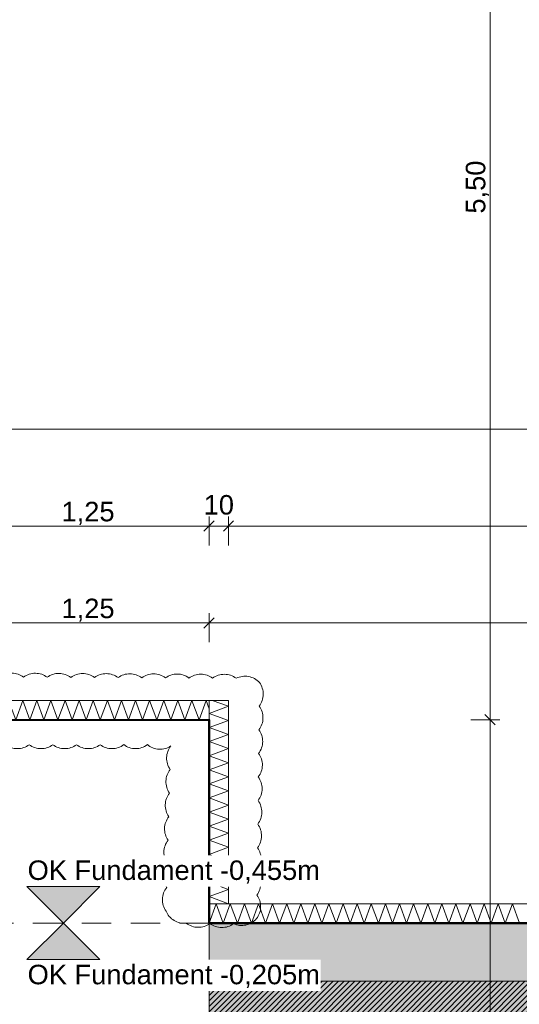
# Model space of a CAD drawing. Header units: metres. Extents: x -273 to 6, y -183 to 13.
# Tile 251 of 256: x -57.9 to -55.32, y -28.42 to -23.33. Entities that reach past the tile are written whole.
import ezdxf

# ---------------------------------------------------------------- set-up
doc = ezdxf.new("R2010")
doc.units = ezdxf.units.M
doc.header["$LTSCALE"] = 0.05
doc.header["$PDMODE"] = 1
doc.header["$PDSIZE"] = -2
doc.linetypes.add('ISO-02 Strichlinie', pattern=[3.81, 3.048, -0.762])
doc.layers.get('0').update_dxf_attribs({"lineweight": 25})
for name, color, linetype, lineweight, true_color in [('00 -Bauelemente -Dämmung innen', 7, 'Continuous', 9, 0xff7fe6), ('30 -32 Gründung- 2 Flachgründungen u. Bodenplatten', 7, 'Continuous', 9, 0xff6633), ('30 -32 Gründung-4 Frostschürze', 7, 'Continuous', 9, 0x66aaff), ('70 -72 Beschriftung- 1 Beschriftung allgemein', 7, 'Continuous', 9, 0xff6633), ('70 -76 Bemaßung- 2 Allgemein', 7, 'Continuous', 5, 0x6666cc), ('70 -77 Revision- 2 Wolken', 7, 'Continuous', 18, 0x944cff)]:
    doc.layers.add(name, color=color, linetype=linetype, lineweight=lineweight, true_color=true_color)
doc.layers.add('30 -35 Decken- 2 Beläge- Dämmung', color=7, linetype='Continuous', lineweight=9)
doc.layers.add('Keine', color=7, linetype='Continuous', lineweight=9)
doc.styles.add('Arial', font='arial.ttf')
doc.dimstyles.new('k+k_klein', dxfattribs={"dimtxt": 0.100689, "dimasz": 0.05302, "dimexe": 0.05, "dimexo": 0.15, "dimgap": 0.005, "dimtad": 1, "dimdec": 3, "dimtxsty": 'Arial', "dimblk": 'VW_SLASH-2', "dimblk1": 'VW_SLASH-2', "dimblk2": 'VW_SLASH-2', "dimcen": 0, "dimdle": 0.025, "dimadec": 3, "dimazin": 0, "dimtfac": 0.75, "dimtdec": 3, "dimtix": 1, "dimtmove": 0, "dimatfit": 0, "dimldrblk": 'VW_FILLEDARROW', "dimfxl": 0.1, "dimfxlon": 1, "dimfrac": 2, "dimtolj": 1, "dimarcsym": 0})

# ---------------------------------------------------------------- blocks, each defined once
blk = doc.blocks.new('Gruppe-634')
at = {"color": 255, "linetype": 'Continuous', "lineweight": 5}
blk.add_wipeout([(-56.921, -27.997), (-50.671, -27.997), (-50.671, -27.897), (-56.921, -27.897)], dxfattribs=at).dxf.layer = '00 -Bauelemente -Dämmung innen'
blk = doc.blocks.new('Gruppe-635')
at = {"layer": '00 -Bauelemente -Dämmung innen', "color": 7, "transparency": 33554687, "flags": 128}
blk.add_lwpolyline([(-56.921, -27.997), (-56.8846, -27.897), (-56.8482, -27.997), (-56.8118, -27.897), (-56.7754, -27.997), (-56.739, -27.897), (-56.7026, -27.997), (-56.6662, -27.897), (-56.6298, -27.997), (-56.5934, -27.897), (-56.557, -27.997), (-56.5206, -27.897), (-56.4842, -27.997), (-56.4478, -27.897), (-56.4114, -27.997), (-56.375, -27.897), (-56.3386, -27.997), (-56.3023, -27.897), (-56.2659, -27.997), (-56.2295, -27.897), (-56.1931, -27.997), (-56.1567, -27.897), (-56.1203, -27.997), (-56.0839, -27.897), (-56.0475, -27.997), (-56.0111, -27.897), (-55.9747, -27.997), (-55.9383, -27.897), (-55.9019, -27.997), (-55.8655, -27.897), (-55.8291, -27.997), (-55.7927, -27.897), (-55.7563, -27.997), (-55.7199, -27.897), (-55.6835, -27.997), (-55.6471, -27.897), (-55.6107, -27.997), (-55.5743, -27.897), (-55.5379, -27.997), (-55.5015, -27.897), (-55.4651, -27.997), (-55.4287, -27.897), (-55.3923, -27.997), (-55.3559, -27.897), (-55.3195, -27.997)], dxfattribs=at)
blk = doc.blocks.new('Gruppe-636')
at = {"layer": '00 -Bauelemente -Dämmung innen', "color": 7, "linetype": 'Continuous', "lineweight": 9, "transparency": 33554687}
blk.add_line((-56.921, -27.897), (-56.921, -27.997), dxfattribs=at)
blk = doc.blocks.new('Gruppe-638')
at = {"color": 7, "transparency": 33554687}
blk.add_blockref('Gruppe-636', (0, 0), dxfattribs=at)
blk = doc.blocks.new('Gruppe-639')
at = {"layer": '00 -Bauelemente -Dämmung innen', "color": 7, "linetype": 'Continuous', "lineweight": 9, "transparency": 33554687}
blk.add_line((-50.671, -27.897), (-56.921, -27.897), dxfattribs=at)
blk = doc.blocks.new('Gruppe-640')
at = {"layer": '00 -Bauelemente -Dämmung innen', "color": 7, "linetype": 'Continuous', "lineweight": 9, "transparency": 33554687}
blk.add_line((-56.921, -27.997), (-50.671, -27.997), dxfattribs=at)
blk = doc.blocks.new('Gruppe-641')
at = {"color": 7, "transparency": 33554687}
for name in ['Gruppe-639', 'Gruppe-640']:
    blk.add_blockref(name, (0, 0), dxfattribs=at)
blk = doc.blocks.new('Gruppe-642')
at = {"layer": '00 -Bauelemente -Dämmung innen', "color": 7}
blk.add_blockref('Gruppe-634', (0, 0), dxfattribs=at)
at = {"color": 7, "transparency": 33554687}
for name in ['Gruppe-638', 'Gruppe-641']:
    blk.add_blockref(name, (0, 0), dxfattribs=at)
at = {"layer": '00 -Bauelemente -Dämmung innen', "color": 7, "transparency": 33554687}
blk.add_blockref('Gruppe-635', (0, 0), dxfattribs=at)
blk = doc.blocks.new('Gruppe-643')
at = {"layer": '00 -Bauelemente -Dämmung innen', "color": 7, "transparency": 33554687}
blk.add_blockref('Gruppe-642', (0, 0), dxfattribs=at)
at = {"layer": '00 -Bauelemente -Dämmung innen', "color": 0, "flags": 1}
for tag in ['prm0_value', 'prm1_value', 'prm2_value', 'prm3_value', 'prm4_value', 'prm5_value', 'prm6_value', 'IFC_UUID', 'instanceID', 'prm0_name', 'prm0_type', 'prm1_name', 'prm1_type', 'prm2_name', 'prm2_type', 'prm3_name', 'prm3_type', 'prm4_name', 'prm4_type', 'prm5_name', 'prm5_type', 'prm6_name', 'prm6_type']:
    blk.add_attdef(tag, (-56.921, -27.997), '', height=0.00018, dxfattribs=at)
blk = doc.blocks.new('Gruppe-2149')
at = {"layer": '30 -32 Gründung- 2 Flachgründungen u. Bodenplatten', "flags": 128}
blk.add_lwpolyline([(-59.421, -26.947), (-56.921, -26.947), (-56.921, -32.447), (-59.421, -32.447)], close=True, dxfattribs=at)
blk = doc.blocks.new('Gruppe-2571')
at = {"color": 255, "linetype": 'Continuous', "lineweight": 5}
blk.add_wipeout([(-59.521, -26.947), (-56.921, -26.947), (-56.921, -26.847), (-59.521, -26.847)], dxfattribs=at).dxf.layer = '00 -Bauelemente -Dämmung innen'
blk = doc.blocks.new('Gruppe-2572')
at = {"layer": '00 -Bauelemente -Dämmung innen', "color": 7, "transparency": 33554687, "flags": 128}
blk.add_lwpolyline([(-59.521, -26.947), (-59.4846, -26.847), (-59.4482, -26.947), (-59.4118, -26.847), (-59.3754, -26.947), (-59.339, -26.847), (-59.3026, -26.947), (-59.2662, -26.847), (-59.2298, -26.947), (-59.1934, -26.847), (-59.157, -26.947), (-59.1206, -26.847), (-59.0842, -26.947), (-59.0478, -26.847), (-59.0114, -26.947), (-58.975, -26.847), (-58.9386, -26.947), (-58.9023, -26.847), (-58.8659, -26.947), (-58.8295, -26.847), (-58.7931, -26.947), (-58.7567, -26.847), (-58.7203, -26.947), (-58.6839, -26.847), (-58.6475, -26.947), (-58.6111, -26.847), (-58.5747, -26.947), (-58.5383, -26.847), (-58.5019, -26.947), (-58.4655, -26.847), (-58.4291, -26.947), (-58.3927, -26.847), (-58.3563, -26.947), (-58.3199, -26.847), (-58.2835, -26.947), (-58.2471, -26.847), (-58.2107, -26.947), (-58.1743, -26.847), (-58.1379, -26.947), (-58.1015, -26.847), (-58.0651, -26.947), (-58.0287, -26.847), (-57.9923, -26.947), (-57.9559, -26.847), (-57.9195, -26.947), (-57.8831, -26.847), (-57.8467, -26.947), (-57.8103, -26.847), (-57.7739, -26.947), (-57.7375, -26.847), (-57.7011, -26.947), (-57.6648, -26.847), (-57.6284, -26.947), (-57.592, -26.847), (-57.5556, -26.947), (-57.5192, -26.847), (-57.4828, -26.947), (-57.4464, -26.847), (-57.41, -26.947), (-57.3736, -26.847), (-57.3372, -26.947), (-57.3008, -26.847), (-57.2644, -26.947), (-57.228, -26.847), (-57.1916, -26.947), (-57.1552, -26.847), (-57.1188, -26.947), (-57.0824, -26.847), (-57.046, -26.947), (-57.0096, -26.847), (-56.9732, -26.947), (-56.9368, -26.847), (-56.921, -26.8905)], dxfattribs=at)
blk = doc.blocks.new('Gruppe-2573')
at = {"layer": '00 -Bauelemente -Dämmung innen', "color": 7, "linetype": 'Continuous', "lineweight": 9, "transparency": 33554687}
blk.add_line((-59.521, -26.847), (-59.521, -26.947), dxfattribs=at)
blk = doc.blocks.new('Gruppe-2574')
at = {"layer": '00 -Bauelemente -Dämmung innen', "color": 7, "linetype": 'Continuous', "lineweight": 9, "transparency": 33554687}
blk.add_line((-56.921, -26.947), (-56.921, -26.847), dxfattribs=at)
blk = doc.blocks.new('Gruppe-2575')
at = {"color": 7, "transparency": 33554687}
for name in ['Gruppe-2573', 'Gruppe-2574']:
    blk.add_blockref(name, (0, 0), dxfattribs=at)
blk = doc.blocks.new('Gruppe-2576')
at = {"layer": '00 -Bauelemente -Dämmung innen', "color": 7, "linetype": 'Continuous', "lineweight": 9, "transparency": 33554687}
blk.add_line((-56.921, -26.847), (-59.521, -26.847), dxfattribs=at)
blk = doc.blocks.new('Gruppe-2577')
at = {"layer": '00 -Bauelemente -Dämmung innen', "color": 7, "linetype": 'Continuous', "lineweight": 9, "transparency": 33554687}
blk.add_line((-59.521, -26.947), (-56.921, -26.947), dxfattribs=at)
blk = doc.blocks.new('Gruppe-2578')
at = {"color": 7, "transparency": 33554687}
for name in ['Gruppe-2576', 'Gruppe-2577']:
    blk.add_blockref(name, (0, 0), dxfattribs=at)
blk = doc.blocks.new('Gruppe-2579')
at = {"layer": '00 -Bauelemente -Dämmung innen', "color": 7}
blk.add_blockref('Gruppe-2571', (0, 0), dxfattribs=at)
at = {"color": 7, "transparency": 33554687}
for name in ['Gruppe-2575', 'Gruppe-2578']:
    blk.add_blockref(name, (0, 0), dxfattribs=at)
at = {"layer": '00 -Bauelemente -Dämmung innen', "color": 7, "transparency": 33554687}
blk.add_blockref('Gruppe-2572', (0, 0), dxfattribs=at)
blk = doc.blocks.new('Gruppe-2580')
at = {"layer": '00 -Bauelemente -Dämmung innen', "color": 7, "transparency": 33554687}
blk.add_blockref('Gruppe-2579', (0, 0), dxfattribs=at)
at = {"layer": '00 -Bauelemente -Dämmung innen', "color": 0, "flags": 1}
for tag in ['prm0_value', 'prm1_value', 'prm2_value', 'prm3_value', 'prm4_value', 'prm5_value', 'prm6_value', 'IFC_UUID', 'instanceID', 'prm0_name', 'prm0_type', 'prm1_name', 'prm1_type', 'prm2_name', 'prm2_type', 'prm3_name', 'prm3_type', 'prm4_name', 'prm4_type', 'prm5_name', 'prm5_type', 'prm6_name', 'prm6_type']:
    blk.add_attdef(tag, (-59.521, -26.947), '', height=0.00018, dxfattribs=at)
blk = doc.blocks.new('Gruppe-2581')
at = {"color": 255, "linetype": 'Continuous', "lineweight": 5}
blk.add_wipeout([(-56.821, -27.897), (-56.821, -26.847), (-56.921, -26.847), (-56.921, -27.897)], dxfattribs=at).dxf.layer = '00 -Bauelemente -Dämmung innen'
blk = doc.blocks.new('Gruppe-2582')
at = {"layer": '00 -Bauelemente -Dämmung innen', "color": 7, "transparency": 33554687, "flags": 128}
blk.add_lwpolyline([(-56.821, -27.897), (-56.921, -27.8606), (-56.821, -27.8242), (-56.921, -27.7879), (-56.821, -27.7515), (-56.921, -27.7151), (-56.821, -27.6787), (-56.921, -27.6423), (-56.821, -27.6059), (-56.921, -27.5695), (-56.821, -27.5331), (-56.921, -27.4967), (-56.821, -27.4603), (-56.921, -27.4239), (-56.821, -27.3875), (-56.921, -27.3511), (-56.821, -27.3147), (-56.921, -27.2783), (-56.821, -27.2419), (-56.921, -27.2055), (-56.821, -27.1691), (-56.921, -27.1327), (-56.821, -27.0963), (-56.921, -27.0599), (-56.821, -27.0235), (-56.921, -26.9871), (-56.821, -26.9507), (-56.921, -26.9143), (-56.821, -26.8779), (-56.9059, -26.847)], dxfattribs=at)
blk = doc.blocks.new('Gruppe-2583')
at = {"layer": '00 -Bauelemente -Dämmung innen', "color": 7, "linetype": 'Continuous', "lineweight": 9, "transparency": 33554687}
blk.add_line((-56.921, -27.897), (-56.821, -27.897), dxfattribs=at)
blk = doc.blocks.new('Gruppe-2584')
at = {"layer": '00 -Bauelemente -Dämmung innen', "color": 7, "linetype": 'Continuous', "lineweight": 9, "transparency": 33554687}
blk.add_line((-56.821, -26.847), (-56.921, -26.847), dxfattribs=at)
blk = doc.blocks.new('Gruppe-2585')
at = {"color": 7, "transparency": 33554687}
for name in ['Gruppe-2584', 'Gruppe-2583']:
    blk.add_blockref(name, (0, 0), dxfattribs=at)
blk = doc.blocks.new('Gruppe-2586')
at = {"layer": '00 -Bauelemente -Dämmung innen', "color": 7, "linetype": 'Continuous', "lineweight": 9, "transparency": 33554687}
blk.add_line((-56.921, -26.847), (-56.921, -27.897), dxfattribs=at)
blk = doc.blocks.new('Gruppe-2587')
at = {"layer": '00 -Bauelemente -Dämmung innen', "color": 7, "linetype": 'Continuous', "lineweight": 9, "transparency": 33554687}
blk.add_line((-56.821, -27.897), (-56.821, -26.847), dxfattribs=at)
blk = doc.blocks.new('Gruppe-2588')
at = {"color": 7, "transparency": 33554687}
for name in ['Gruppe-2586', 'Gruppe-2587']:
    blk.add_blockref(name, (0, 0), dxfattribs=at)
blk = doc.blocks.new('Gruppe-2589')
at = {"layer": '00 -Bauelemente -Dämmung innen', "color": 7}
blk.add_blockref('Gruppe-2581', (0, 0), dxfattribs=at)
at = {"color": 7, "transparency": 33554687}
for name in ['Gruppe-2585', 'Gruppe-2588']:
    blk.add_blockref(name, (0, 0), dxfattribs=at)
at = {"layer": '00 -Bauelemente -Dämmung innen', "color": 7, "transparency": 33554687}
blk.add_blockref('Gruppe-2582', (0, 0), dxfattribs=at)
blk = doc.blocks.new('Gruppe-2590')
at = {"layer": '00 -Bauelemente -Dämmung innen', "color": 7, "transparency": 33554687}
blk.add_blockref('Gruppe-2589', (0, 0), dxfattribs=at)
at = {"layer": '00 -Bauelemente -Dämmung innen', "color": 0, "flags": 1}
for tag in ['prm0_value', 'prm1_value', 'prm2_value', 'prm3_value', 'prm4_value', 'prm5_value', 'prm6_value', 'IFC_UUID', 'instanceID', 'prm0_name', 'prm0_type', 'prm1_name', 'prm1_type', 'prm2_name', 'prm2_type', 'prm3_name', 'prm3_type', 'prm4_name', 'prm4_type', 'prm5_name', 'prm5_type', 'prm6_name', 'prm6_type']:
    blk.add_attdef(tag, (-56.921, -27.897), '', height=0.00018, dxfattribs=at)
blk = doc.blocks.new('Gruppe-2685')
at = {"layer": '70 -77 Revision- 2 Wolken', "transparency": 33554687, "flags": 128}
blk.add_lwpolyline([(-59.6916, -27.997, -0.162278), (-59.7119, -27.9361, -0.162278), (-59.6916, -27.8751, -0.162278), (-59.7119, -27.8142, -0.162278), (-59.6916, -27.7532, -0.162278), (-59.7119, -27.6922, -0.162278), (-59.6916, -27.6313, -0.162278), (-59.7119, -27.5703, -0.162278), (-59.6916, -27.5094, -0.162278), (-59.7119, -27.4484, -0.162278), (-59.6916, -27.3874, -0.162278), (-59.7119, -27.3265, -0.162278), (-59.6916, -27.2655, -0.162278), (-59.7119, -27.2046, -0.162278), (-59.6916, -27.1436, -0.162278), (-59.7119, -27.0826, -0.162278), (-59.6916, -27.0217, -0.162278), (-59.7119, -26.9607, -0.162278), (-59.6916, -26.8998, -0.162278), (-59.7119, -26.8388, -0.162278), (-59.6916, -26.7778, -0.162278), (-59.6484, -26.7303, -0.162278), (-59.5853, -26.7182, -0.162278), (-59.5242, -26.6982, -0.162278), (-59.4633, -26.7188, -0.162278), (-59.4023, -26.6988, -0.162278), (-59.3414, -26.7195, -0.162278), (-59.2803, -26.6995, -0.162278), (-59.2195, -26.7201, -0.162278), (-59.1584, -26.7001, -0.162278), (-59.0976, -26.7208, -0.162278), (-59.0365, -26.7008, -0.162278), (-58.9757, -26.7214, -0.162278), (-58.9146, -26.7014, -0.162278), (-58.8537, -26.7221, -0.162278), (-58.7927, -26.7021, -0.162278), (-58.7318, -26.7227, -0.162278), (-58.6708, -26.7027, -0.162278), (-58.6099, -26.7234, -0.162278), (-58.5488, -26.7034, -0.162278), (-58.488, -26.724, -0.162278), (-58.4269, -26.704, -0.162278), (-58.3661, -26.7247, -0.162278), (-58.305, -26.7047, -0.162278), (-58.2441, -26.7253, -0.162278), (-58.1831, -26.7053, -0.162278), (-58.1222, -26.7259, -0.162278), (-58.0612, -26.706, -0.162278), (-58.0003, -26.7266, -0.162278), (-57.9392, -26.7066, -0.162278), (-57.8784, -26.7272, -0.162278), (-57.8173, -26.7072, -0.162278), (-57.7565, -26.7279, -0.162278), (-57.6954, -26.7079, -0.162278), (-57.6346, -26.7285, -0.162278), (-57.5735, -26.7085, -0.162278), (-57.5126, -26.7292, -0.162278), (-57.4516, -26.7092, -0.162278), (-57.3907, -26.7298, -0.162278), (-57.3297, -26.7098, -0.162278), (-57.2688, -26.7305, -0.162278), (-57.2077, -26.7105, -0.162278), (-57.1469, -26.7311, -0.162278), (-57.0858, -26.7111, -0.162278), (-57.025, -26.7318, -0.162278), (-56.9639, -26.7118, -0.162278), (-56.903, -26.7324, -0.162278), (-56.842, -26.7124, -0.162278), (-56.7811, -26.7331, -0.162278), (-56.7175, -26.724, -0.162278), (-56.6612, -26.755, -0.162278), (-56.6416, -26.8162, -0.162278), (-56.6627, -26.8769, -0.162278), (-56.6431, -26.9381, -0.162278), (-56.6642, -26.9988, -0.162278), (-56.6446, -27.06, -0.162278), (-56.6657, -27.1207, -0.162278), (-56.6461, -27.1819, -0.162278), (-56.6671, -27.2426, -0.162278), (-56.6476, -27.3038, -0.162278), (-56.6686, -27.3645, -0.162278), (-56.649, -27.4257, -0.162278), (-56.6701, -27.4864, -0.162278), (-56.6505, -27.5476, -0.162278), (-56.6716, -27.6083, -0.162278), (-56.652, -27.6695, -0.162278), (-56.6731, -27.7303, -0.162278), (-56.6535, -27.7915, -0.162278), (-56.6746, -27.8522, -0.162278), (-56.655, -27.9134, -0.162278), (-56.6761, -27.9741, -0.162278), (-56.7312, -28.007, -0.162278), (-56.7951, -28.0003, -0.162278), (-56.8563, -28.02, -0.162278), (-56.917, -27.999, -0.162278), (-56.9782, -28.0188, -0.162278), (-57.039, -27.9978, -0.162278), (-57.1017, -27.9838, -0.162278), (-57.1435, -27.935, -0.162278), (-57.162, -27.8735, -0.162278), (-57.1398, -27.8132, -0.162278), (-57.1583, -27.7516, -0.162278), (-57.1362, -27.6913, -0.162278), (-57.1547, -27.6298, -0.162278), (-57.1326, -27.5694, -0.162278), (-57.1511, -27.5079, -0.162278), (-57.129, -27.4476, -0.162278), (-57.1475, -27.386, -0.162278), (-57.1254, -27.3257, -0.162278), (-57.1439, -27.2642, -0.162278), (-57.1218, -27.2038, -0.162278), (-57.1403, -27.1423, -0.162278), (-57.1181, -27.082, -0.162278), (-57.18, -27.0992, -0.162278), (-57.2399, -27.0758, -0.162278), (-57.3009, -27.0962, -0.162278), (-57.3618, -27.0758, -0.162278), (-57.4228, -27.0962, -0.162278), (-57.4837, -27.0759, -0.162278), (-57.5447, -27.0962, -0.162278), (-57.6057, -27.0759, -0.162278), (-57.6666, -27.0962, -0.162278), (-57.7276, -27.0759, -0.162278), (-57.7885, -27.0962, -0.162278), (-57.8495, -27.0759, -0.162278), (-57.9105, -27.0962, -0.162278), (-57.9714, -27.0759, -0.162278), (-58.0324, -27.0963, -0.162278), (-58.0933, -27.0759, -0.162278), (-58.1543, -27.0963, -0.162278), (-58.2153, -27.076, -0.162278), (-58.2762, -27.0963, -0.162278), (-58.3372, -27.076, -0.162278), (-58.3981, -27.0963, -0.162278), (-58.4591, -27.076, -0.162278), (-58.5201, -27.0963, -0.162278), (-58.581, -27.076, -0.162278), (-58.642, -27.0963, -0.162278), (-58.7029, -27.076, -0.162278), (-58.7639, -27.0964, -0.162278), (-58.8249, -27.076, -0.162278), (-58.8858, -27.0964, -0.162278), (-58.9468, -27.0761, -0.162278), (-59.0077, -27.0964, -0.162278), (-59.0687, -27.0761, -0.162278), (-59.1297, -27.0964, -0.162278), (-59.1906, -27.0761, -0.162278), (-59.2516, -27.0964, -0.162278), (-59.3125, -27.0761, -0.162278), (-59.2999, -27.1391, -0.162278), (-59.3275, -27.1971, -0.162278), (-59.3071, -27.258, -0.162278), (-59.3273, -27.319, -0.162278), (-59.3069, -27.3799, -0.162278), (-59.3271, -27.4409, -0.162278), (-59.3067, -27.5019, -0.162278), (-59.3269, -27.5629, -0.162278), (-59.3064, -27.6238, -0.162278), (-59.3267, -27.6848, -0.162278), (-59.3062, -27.7457, -0.162278), (-59.3265, -27.8067, -0.162278), (-59.306, -27.8676, -0.162278), (-59.3262, -27.9286, -0.162278), (-59.3532, -27.9869, -0.162278), (-59.4098, -28.0174, -0.162278), (-59.472, -28.0333, -0.162278), (-59.5314, -28.0086, -0.162278), (-59.5936, -28.0245, -0.162278), (-59.653, -27.9998, -0.162278), (-59.6727, -28.0049, -0.162278), (-59.6916, -27.997)], format="xyb", close=True, dxfattribs=at)
blk = doc.blocks.new('_FU_2D LP5 (2D)')
at = {"layer": '30 -35 Decken- 2 Beläge- Dämmung', "linetype": 'Continuous', "lineweight": 18, "true_color": 0xd9d9d9}
h = blk.add_hatch(dxfattribs=at)
h.set_pattern_fill('Schraffur grau', color=254, style=0, pattern_type=2)
h.set_pattern_definition([(45, (-88.613402, -25.839444), (0.014142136, -0.014142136), [])])
h.paths.add_polyline_path([(-75.77099996, -21.84704198), (-74.77099996, -21.84704198), (-74.77099996, -20.54704198), (-75.67099996, -20.54704198), (-75.67099996, -14.84704198), (-79.77099996, -14.84704198), (-79.77099996, -29.09704198), (-80.92099996, -29.09704198), (-80.92099996, -29.93902719), (-80.92109109, -29.93902719), (-80.92109109, -33.19704198), (-84.92099996, -33.19704198), (-84.92099996, -29.93902719), (-84.92109109, -29.93902719), (-84.92109109, -29.09704198), (-89.17099996, -29.09704198), (-89.17099996, -33.19704198), (-93.17109109, -33.19704198), (-93.17109109, -29.09704198), (-98.82099996, -29.09704198), (-98.82099996, -34.09704198), (-75.67099996, -34.09704198), (-75.67099996, -30.59704198), (-73.67099996, -30.59704198), (-73.67099996, -35.19704198), (-74.57099996, -35.19704198), (-74.57099996, -38.67204198), (-73.89599996, -38.67204198), (-73.89599996, -39.34704198), (-67.52099996, -39.34704198), (-67.52099996, -38.34704198), (-65.32099996, -38.34704198), (-65.32099996, -39.34704198), (-59.27099996, -39.34704198), (-59.27099996, -38.34704198), (-57.07099996, -38.34704198), (-57.07099996, -39.34704198), (-50.67099996, -39.34704198), (-50.67099996, -28.29704198), (-56.92099996, -28.29704198), (-56.92099996, -32.44704198), (-59.42099996, -32.44704198), (-59.42099996, -28.29704198), (-65.17099996, -28.29704198), (-65.17099996, -32.44704198), (-67.67099996, -32.44704198), (-67.67099996, -28.29704198), (-73.57099996, -28.29704198), (-73.57099996, -29.29704198), (-75.77099996, -29.29704198), (-75.77099996, -27.09704198), (-74.77099996, -27.09704198), (-74.77099996, -24.04704198), (-75.77099996, -24.04704198)])
at = {"layer": '30 -35 Decken- 2 Beläge- Dämmung', "flags": 128}
blk.add_lwpolyline([(-50.67099996, -39.34704198), (-50.67099996, -28.29704198), (-56.92099996, -28.29704198), (-56.92099996, -32.44704198)], dxfattribs=at)
at = {"layer": '00 -Bauelemente -Dämmung innen', "color": 7}
blk.add_blockref('Gruppe-643', (0, 0), dxfattribs=at)
at = {"layer": '30 -32 Gründung- 2 Flachgründungen u. Bodenplatten', "color": 7}
blk.add_blockref('Gruppe-2149', (0, 0), dxfattribs=at)
at = {"layer": '30 -32 Gründung-4 Frostschürze', "linetype": 'Continuous', "lineweight": 0, "transparency": 33554534}
blk.add_hatch(color=161, dxfattribs=at).paths.add_polyline_path([(-56.92099996, -27.99704198), (-50.67099996, -27.99704198), (-50.67099996, -28.29704198), (-56.92099996, -28.29704198)])
at = {"layer": 'Keine', "linetype": 'Continuous', "lineweight": 0, "transparency": 33554511}
h = blk.add_hatch(color=43, dxfattribs=at)
h.paths.add_polyline_path([(-75.67109109, -30.59704198), (-73.67099996, -30.59704198), (-73.67099996, -35.19704198), (-74.57099996, -35.19704198), (-74.57099996, -38.67204198), (-73.89599996, -38.67204198), (-73.89599996, -39.34704198), (-67.52099996, -39.34704198), (-67.52099996, -38.34704198), (-65.32099996, -38.34704198), (-65.32099996, -39.34704198), (-59.27099996, -39.34704198), (-59.27099996, -38.34704198), (-57.07099996, -38.34704198), (-57.07099996, -39.34704198), (-50.67099996, -39.34704198), (-50.67099996, -28.29704198), (-56.92099996, -28.29704198), (-56.92099996, -32.44704198), (-59.42099996, -32.44704198), (-59.42099996, -28.29704198), (-65.17099996, -28.29704198), (-65.17099996, -32.44704198), (-67.67099996, -32.44704198), (-67.67099996, -28.29704198), (-73.57099996, -28.29704198), (-73.57099996, -29.29704198), (-75.77099996, -29.29704198), (-75.77099996, -27.09704198), (-74.77099996, -27.09704198), (-74.77099996, -24.04704198), (-75.77099996, -24.04704198), (-75.77099996, -21.84704198), (-74.77099996, -21.84704198), (-74.77099996, -20.54704198), (-75.67109109, -20.54704198), (-75.67109109, -10.69704198), (-75.42109109, -10.69704198), (-75.42109109, -9.44704198), (-81.42109109, -9.44704198), (-81.42109109, -13.94704198), (-84.42109109, -13.94704198), (-84.42109109, -6.44704198), (-81.95609109, -6.44704198), (-81.95609109, -3.29008264), (-84.69599996, -3.29008264), (-84.69599996, -0.54704198), (-88.07099996, -0.54704198), (-88.07099996, -2.44704198), (-89.37099996, -2.44704198), (-89.37099996, -0.54704198), (-89.57099996, -0.54704198), (-89.57099996, -2.89008719), (-92.77099996, -2.89008719), (-92.77099996, -0.54704198), (-93.72109109, -0.54704198), (-93.72109109, -8.09704198), (-92.67109109, -8.09704198), (-92.67109109, -6.44704198), (-89.67109109, -6.44704198), (-89.67109109, -13.94704198), (-92.67109109, -13.94704198), (-92.67109109, -9.29704198), (-98.82109109, -9.29704198), (-98.82109109, -11.09704198), (-94.09609109, -11.09704198), (-94.09609109, -23.54704198), (-98.82109109, -23.54704198), (-98.82109109, -34.09704198), (-75.67109109, -34.09704198)])
h.paths.add_polyline_path([(-89.17109109, -33.19704198), (-93.17109109, -33.19704198), (-93.17109109, -29.19704198), (-89.17109109, -29.19704198)])
h.paths.add_polyline_path([(-84.92109109, -29.19704198), (-80.92109109, -29.19704198), (-80.92109109, -33.19704198), (-84.92109109, -33.19704198)])
h.paths.add_polyline_path([(-85.12109109, -17.39704198), (-80.72109109, -17.39704198), (-80.72109109, -25.49704198), (-85.12109109, -25.49704198)])
h.paths.add_polyline_path([(-88.97109109, -25.49704198), (-93.37109109, -25.49704198), (-93.37109109, -17.39704198), (-88.97109109, -17.39704198)])
at = {"layer": '30 -32 Gründung- 2 Flachgründungen u. Bodenplatten', "linetype": 'ISO-02 Strichlinie'}
blk.add_line((-56.92099996, -27.99704198), (-59.42099996, -27.99704198), dxfattribs=at)
at = {"layer": '30 -32 Gründung-4 Frostschürze', "flags": 128}
blk.add_lwpolyline([(-56.92099996, -27.99704198), (-50.67099996, -27.99704198), (-50.67099996, -28.29704198), (-56.92099996, -28.29704198)], close=True, dxfattribs=at)
at = {"layer": 'Keine', "flags": 128}
blk.add_lwpolyline([(-50.67099996, -39.34704198), (-50.67099996, -28.29704198), (-56.92099996, -28.29704198), (-56.92099996, -32.44704198)], dxfattribs=at)
at = {"layer": '00 -Bauelemente -Dämmung innen', "color": 7}
blk.add_blockref('Gruppe-2580', (0, 0), dxfattribs=at)
blk.add_blockref('Gruppe-2590', (0, 0), dxfattribs=at)
at = {"layer": '70 -72 Beschriftung- 1 Beschriftung allgemein', "color": 103, "lineweight": 50, "true_color": 0x66cc7f, "flags": 128}
blk.add_lwpolyline([(-73.67099996, -20.14704198), (-68.12099996, -20.14704198), (-68.12099996, -21.64704198), (-64.72099996, -21.64704198), (-64.72099996, -20.14704198), (-59.67099996, -20.14704198), (-59.67099996, -21.44704198), (-56.67099996, -21.44704198), (-56.67099996, -20.14704198), (-51.84599996, -20.14704198), (-51.84599996, -20.94704198), (-50.67099996, -20.94704198), (-50.67099996, -27.99704198), (-56.92099996, -27.99704198), (-56.92099996, -26.94704198), (-59.42099996, -26.95071937), (-59.42099996, -27.99704198), (-65.17099996, -27.99704198), (-65.17099996, -26.94704198), (-67.67099996, -26.94704198), (-67.67099996, -27.99704198), (-73.57099996, -27.99704198)], dxfattribs=at)
at = {"layer": '70 -77 Revision- 2 Wolken'}
blk.add_blockref('Gruppe-2685', (0, 0), dxfattribs=at)
blk = doc.blocks.new('VW_SLASH-2')
at = {"color": 0, "linetype": 'ByBlock', "lineweight": -2, "transparency": 16777216}
blk.add_line((0.472, 0), (-1, 0), dxfattribs=at)
at = {"color": 0, "lineweight": 5, "transparency": 16777216, "flags": 128}
blk.add_lwpolyline([(0.5, 0.5), (-0.5, -0.5)], dxfattribs=at)
blk = doc.blocks.new('*D3460')
at = {"layer": '70 -76 Bemaßung- 2 Allgemein', "color": 0, "lineweight": -2}
for p, q in [((-55.571, -21.447), (-55.421, -21.447)), ((-55.471, -26.894), (-55.471, -21.5001)), ((-55.571, -26.947), (-55.421, -26.947))]:
    blk.add_line(p, q, dxfattribs=at)
at = {"layer": 'Defpoints', "color": 0}
for p in [(-56.671, -21.447), (-55.471, -21.447), (-56.921, -26.947)]:
    blk.add_point(p, dxfattribs=at)
at = {"layer": '70 -76 Bemaßung- 2 Allgemein', "color": 0, "lineweight": -2, "xscale": 0.05302001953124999, "yscale": 0.05302001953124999, "zscale": 0.05302001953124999}
for p, rotation in [((-55.471, -21.447), 90), ((-55.471, -26.947), 270)]:
    blk.add_blockref('VW_SLASH-2', p, dxfattribs=dict(at, rotation=rotation))
at = {"layer": '70 -76 Bemaßung- 2 Allgemein', "color": 0, "insert": (-55.5365, -24.197), "char_height": 0.10069, "attachment_point": 5, "rotation": 90, "style": 'Arial'}
blk.add_mtext('\\A1;5,50', dxfattribs=at)
blk = doc.blocks.new('VW_FILLEDARROW')
at = {"linetype": 'Continuous', "lineweight": 0, "transparency": 16777216}
blk.add_hatch(color=0, dxfattribs=at).paths.add_polyline_path([(-2.829, 0.758), (0, 0), (-2.829, -0.758)])
at = {"color": 0, "lineweight": 5, "transparency": 16777216, "flags": 128}
blk.add_lwpolyline([(-2.829, 0.758), (0, 0), (-2.829, -0.758)], close=True, dxfattribs=at)
blk = doc.blocks.new('*D3461')
at = {"layer": '70 -76 Bemaßung- 2 Allgemein', "color": 0, "lineweight": -2}
for p, q in [((-55.571, -26.947), (-55.421, -26.947)), ((-55.471, -31.144), (-55.471, -27.0001)), ((-55.571, -31.197), (-55.421, -31.197))]:
    blk.add_line(p, q, dxfattribs=at)
at = {"layer": 'Defpoints', "color": 0}
for p in [(-56.921, -26.947), (-55.471, -26.947), (-56.921, -31.197)]:
    blk.add_point(p, dxfattribs=at)
at = {"layer": '70 -76 Bemaßung- 2 Allgemein', "color": 0, "lineweight": -2, "xscale": 0.05302001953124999, "yscale": 0.05302001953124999, "zscale": 0.05302001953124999}
for p, rotation in [((-55.471, -26.947), 90), ((-55.471, -31.197), 270)]:
    blk.add_blockref('VW_SLASH-2', p, dxfattribs=dict(at, rotation=rotation))
at = {"layer": '70 -76 Bemaßung- 2 Allgemein', "color": 0, "insert": (-55.5365, -29.072), "char_height": 0.10069, "attachment_point": 5, "rotation": 90, "style": 'Arial'}
blk.add_mtext('\\A1;4,25', dxfattribs=at)
blk = doc.blocks.new('*D3823')
at = {"layer": '70 -76 Bemaßung- 2 Allgemein', "color": 0, "lineweight": -2}
for p, q in [((-58.171, -26.547), (-58.171, -26.397)), ((-56.921, -26.547), (-56.921, -26.397)), ((-56.974, -26.447), (-58.118, -26.447))]:
    blk.add_line(p, q, dxfattribs=at)
at = {"layer": 'Defpoints', "color": 0}
for p in [(-58.171, -26.447), (-58.171, -26.947), (-56.921, -26.947)]:
    blk.add_point(p, dxfattribs=at)
at = {"layer": '70 -76 Bemaßung- 2 Allgemein', "color": 0, "lineweight": -2, "xscale": 0.05302001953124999, "yscale": 0.05302001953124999, "zscale": 0.05302001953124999, "rotation": 180}
blk.add_blockref('VW_SLASH-2', (-58.171, -26.447), dxfattribs=at)
at = {"layer": '70 -76 Bemaßung- 2 Allgemein', "color": 0, "lineweight": -2, "xscale": 0.05302001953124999, "yscale": 0.05302001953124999, "zscale": 0.05302001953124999}
blk.add_blockref('VW_SLASH-2', (-56.921, -26.447), dxfattribs=at)
at = {"layer": '70 -76 Bemaßung- 2 Allgemein', "color": 0, "insert": (-57.546, -26.3816), "char_height": 0.10069, "attachment_point": 5, "style": 'Arial'}
blk.add_mtext('\\A1;1,25', dxfattribs=at)
blk = doc.blocks.new('*D3824')
at = {"layer": '70 -76 Bemaßung- 2 Allgemein', "color": 0, "lineweight": -2}
for p, q in [((-56.921, -26.547), (-56.921, -26.397)), ((-50.671, -26.547), (-50.671, -26.397)), ((-50.724, -26.447), (-56.868, -26.447))]:
    blk.add_line(p, q, dxfattribs=at)
at = {"layer": 'Defpoints', "color": 0}
for p in [(-56.921, -26.447), (-56.921, -26.947), (-50.671, -27.997)]:
    blk.add_point(p, dxfattribs=at)
at = {"layer": '70 -76 Bemaßung- 2 Allgemein', "color": 0, "lineweight": -2, "xscale": 0.05302001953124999, "yscale": 0.05302001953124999, "zscale": 0.05302001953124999, "rotation": 180}
blk.add_blockref('VW_SLASH-2', (-56.921, -26.447), dxfattribs=at)
at = {"layer": '70 -76 Bemaßung- 2 Allgemein', "color": 0, "lineweight": -2, "xscale": 0.05302001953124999, "yscale": 0.05302001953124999, "zscale": 0.05302001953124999}
blk.add_blockref('VW_SLASH-2', (-50.671, -26.447), dxfattribs=at)
at = {"layer": '70 -76 Bemaßung- 2 Allgemein', "color": 0, "insert": (-53.796, -26.3816), "char_height": 0.10069, "attachment_point": 5, "style": 'Arial'}
blk.add_mtext('\\A1;6,25', dxfattribs=at)
blk = doc.blocks.new('*D3836')
at = {"layer": '70 -76 Bemaßung- 2 Allgemein', "color": 0, "lineweight": -2}
for p, q in [((-58.171, -26.047), (-58.171, -25.897)), ((-56.921, -26.047), (-56.921, -25.897)), ((-56.974, -25.947), (-58.118, -25.947))]:
    blk.add_line(p, q, dxfattribs=at)
at = {"layer": 'Defpoints', "color": 0}
for p in [(-58.171, -25.947), (-58.171, -26.947), (-56.921, -26.947)]:
    blk.add_point(p, dxfattribs=at)
at = {"layer": '70 -76 Bemaßung- 2 Allgemein', "color": 0, "lineweight": -2, "xscale": 0.05302001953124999, "yscale": 0.05302001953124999, "zscale": 0.05302001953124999, "rotation": 180}
blk.add_blockref('VW_SLASH-2', (-58.171, -25.947), dxfattribs=at)
at = {"layer": '70 -76 Bemaßung- 2 Allgemein', "color": 0, "lineweight": -2, "xscale": 0.05302001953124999, "yscale": 0.05302001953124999, "zscale": 0.05302001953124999}
blk.add_blockref('VW_SLASH-2', (-56.921, -25.947), dxfattribs=at)
at = {"layer": '70 -76 Bemaßung- 2 Allgemein', "color": 0, "insert": (-57.546, -25.8816), "char_height": 0.10069, "attachment_point": 5, "style": 'Arial'}
blk.add_mtext('\\A1;1,25', dxfattribs=at)
blk = doc.blocks.new('*D3837')
at = {"layer": '70 -76 Bemaßung- 2 Allgemein', "color": 0, "lineweight": -2}
for p, q in [((-56.921, -26.047), (-56.921, -25.897)), ((-56.821, -26.047), (-56.821, -25.897)), ((-56.974, -25.947), (-57.027, -25.947)), ((-56.821, -25.947), (-56.921, -25.947)), ((-56.768, -25.947), (-56.715, -25.947))]:
    blk.add_line(p, q, dxfattribs=at)
at = {"layer": 'Defpoints', "color": 0}
for p in [(-56.921, -25.947), (-56.821, -26.847), (-56.921, -26.947)]:
    blk.add_point(p, dxfattribs=at)
at = {"layer": '70 -76 Bemaßung- 2 Allgemein', "color": 0, "lineweight": -2, "xscale": 0.05302001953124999, "yscale": 0.05302001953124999, "zscale": 0.05302001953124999}
blk.add_blockref('VW_SLASH-2', (-56.921, -25.947), dxfattribs=at)
at = {"layer": '70 -76 Bemaßung- 2 Allgemein', "color": 0, "lineweight": -2, "xscale": 0.05302001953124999, "yscale": 0.05302001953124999, "zscale": 0.05302001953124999, "rotation": 180}
blk.add_blockref('VW_SLASH-2', (-56.821, -25.947), dxfattribs=at)
at = {"layer": '70 -76 Bemaßung- 2 Allgemein', "color": 0, "insert": (-56.871, -25.8381), "char_height": 0.10069, "attachment_point": 5, "style": 'Arial'}
blk.add_mtext('\\A1;10', dxfattribs=at)
blk = doc.blocks.new('*D3838')
at = {"layer": '70 -76 Bemaßung- 2 Allgemein', "color": 0, "lineweight": -2}
for p, q in [((-56.821, -26.047), (-56.821, -25.897)), ((-50.771, -26.047), (-50.771, -25.897)), ((-50.824, -25.947), (-56.768, -25.947))]:
    blk.add_line(p, q, dxfattribs=at)
at = {"layer": 'Defpoints', "color": 0}
for p in [(-56.821, -25.947), (-56.821, -26.847), (-50.771, -27.897)]:
    blk.add_point(p, dxfattribs=at)
at = {"layer": '70 -76 Bemaßung- 2 Allgemein', "color": 0, "lineweight": -2, "xscale": 0.05302001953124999, "yscale": 0.05302001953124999, "zscale": 0.05302001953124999, "rotation": 180}
blk.add_blockref('VW_SLASH-2', (-56.821, -25.947), dxfattribs=at)
at = {"layer": '70 -76 Bemaßung- 2 Allgemein', "color": 0, "lineweight": -2, "xscale": 0.05302001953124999, "yscale": 0.05302001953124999, "zscale": 0.05302001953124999}
blk.add_blockref('VW_SLASH-2', (-50.771, -25.947), dxfattribs=at)
at = {"layer": '70 -76 Bemaßung- 2 Allgemein', "color": 0, "insert": (-53.796, -25.8816), "char_height": 0.10069, "attachment_point": 5, "style": 'Arial'}
blk.add_mtext('\\A1;6,05', dxfattribs=at)
blk = doc.blocks.new('*D3841')
at = {"layer": '70 -76 Bemaßung- 2 Allgemein', "color": 0, "lineweight": -2}
for p, q in [((-73.571, -25.547), (-73.571, -25.397)), ((-50.671, -25.547), (-50.671, -25.397)), ((-50.724, -25.447), (-73.518, -25.447))]:
    blk.add_line(p, q, dxfattribs=at)
at = {"layer": 'Defpoints', "color": 0}
for p in [(-73.571, -25.447), (-73.571, -27.097), (-50.671, -27.997)]:
    blk.add_point(p, dxfattribs=at)
at = {"layer": '70 -76 Bemaßung- 2 Allgemein', "color": 0, "lineweight": -2, "xscale": 0.05302001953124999, "yscale": 0.05302001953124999, "zscale": 0.05302001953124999, "rotation": 180}
blk.add_blockref('VW_SLASH-2', (-73.571, -25.447), dxfattribs=at)
at = {"layer": '70 -76 Bemaßung- 2 Allgemein', "color": 0, "lineweight": -2, "xscale": 0.05302001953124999, "yscale": 0.05302001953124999, "zscale": 0.05302001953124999}
blk.add_blockref('VW_SLASH-2', (-50.671, -25.447), dxfattribs=at)
at = {"layer": '70 -76 Bemaßung- 2 Allgemein', "color": 0, "insert": (-62.121, -25.3816), "char_height": 0.10069, "attachment_point": 5, "style": 'Arial'}
blk.add_mtext('\\A1;22,90', dxfattribs=at)
blk = doc.blocks.new('Gruppe-2925')
at = {"color": 255}
for points in [[(-57.8618, -27.8088), (-56.3452, -27.8088), (-56.3452, -27.6465), (-57.8618, -27.6465)], [(-57.8618, -28.3475), (-56.3452, -28.3475), (-56.3452, -28.1853), (-57.8618, -28.1853)]]:
    blk.add_wipeout(points, dxfattribs=at).dxf.layer = '70 -72 Beschriftung- 1 Beschriftung allgemein'
at = {"layer": '30 -32 Gründung- 2 Flachgründungen u. Bodenplatten', "linetype": 'Continuous', "lineweight": 0, "transparency": 33554687}
for points in [[(-57.8618, -27.8088), (-57.6735, -27.997), (-57.4853, -27.8088)], [(-57.8618, -28.1853), (-57.6735, -27.997), (-57.4853, -28.1853)]]:
    blk.add_hatch(color=7, dxfattribs=at).paths.add_polyline_path(points)
at = {"layer": '30 -32 Gründung- 2 Flachgründungen u. Bodenplatten', "flags": 128}
for points in [[(-57.8618, -27.8088), (-57.6735, -27.997), (-57.4853, -27.8088)], [(-57.8618, -28.1853), (-57.6735, -27.997), (-57.4853, -28.1853)]]:
    blk.add_lwpolyline(points, close=True, dxfattribs=at)
at = {"layer": '70 -72 Beschriftung- 1 Beschriftung allgemein', "char_height": 0.100689, "attachment_point": 2, "line_spacing_factor": 0.970891, "style": 'Arial'}
for s, insert in [('OK Fundament -0,455m', (-57.1035, -27.6736)), ('OK Fundament -0,205m', (-57.1035, -28.2123))]:
    blk.add_mtext(s, dxfattribs=dict(at, insert=insert))
blk = doc.blocks.new('Gruppe-2803')
at = {"layer": '70 -76 Bemaßung- 2 Allgemein'}
for base, p1, p2, text, picture, middle in [((-55.471, -21.447), (-56.921, -26.947), (-56.671, -21.447), '5,50', '*D3460', (-55.5365, -24.197)), ((-55.471, -26.947), (-56.921, -31.197), (-56.921, -26.947), '4,25', '*D3461', (-55.5365, -29.072))]:
    dim = blk.add_linear_dim(base=base, p1=p1, p2=p2, angle=270, text=text, dimstyle='k+k_klein', override={"dimtxt": 0.100689, "dimgap": 0.005, "dimpost": '<>', "dimtxsty": 'Arial', "dimtmove": 2}, dxfattribs=at)
    dim.commit()
    dim.dimension.update_dxf_attribs({"geometry": picture, "text_midpoint": middle})
blk = doc.blocks.new('Gruppe-2824')
at = {"layer": '70 -76 Bemaßung- 2 Allgemein'}
for base, p1, p2, text, picture, middle in [((-58.17099996, -26.44704198), (-56.92099996, -26.94704198), (-58.17099996, -26.94704198), '1,25', '*D3823', (-57.54599996, -26.38157844)), ((-56.92099996, -26.44704198), (-50.67099996, -27.99704198), (-56.92099996, -26.94704198), '6,25', '*D3824', (-53.79599996, -26.38157844))]:
    dim = blk.add_linear_dim(base=base, p1=p1, p2=p2, text=text, dimstyle='k+k_klein', override={"dimtxt": 0.100689, "dimgap": 0.005, "dimdec": 8, "dimpost": '<>', "dimtxsty": 'Arial', "dimtmove": 2}, dxfattribs=at)
    dim.commit()
    dim.dimension.update_dxf_attribs({"geometry": picture, "text_midpoint": middle})
blk = doc.blocks.new('Gruppe-2825')
at = {"layer": '70 -76 Bemaßung- 2 Allgemein'}
for base, p1, p2, text, override, picture, middle in [((-56.92099996, -25.94704198), (-56.82099996, -26.84704198), (-56.92099996, -26.94704198), '10', {"dimtxt": 0.100689, "dimgap": 0.005, "dimdec": 8, "dimpost": '<>', "dimtxsty": 'Arial', "dimtix": 0, "dimtmove": 2}, '*D3837', (-56.87099996, -25.83814042)), ((-58.17099996, -25.94704198), (-56.92099996, -26.94704198), (-58.17099996, -26.94704198), '1,25', {"dimtxt": 0.100689, "dimgap": 0.005, "dimdec": 8, "dimpost": '<>', "dimtxsty": 'Arial', "dimtmove": 2}, '*D3836', (-57.54599996, -25.88157844)), ((-56.82099996, -25.94704198), (-50.77099996, -27.89704198), (-56.82099996, -26.84704198), '6,05', {"dimtxt": 0.100689, "dimgap": 0.005, "dimdec": 8, "dimpost": '<>', "dimtxsty": 'Arial', "dimtmove": 2}, '*D3838', (-53.79599996, -25.88157844))]:
    dim = blk.add_linear_dim(base=base, p1=p1, p2=p2, text=text, dimstyle='k+k_klein', override=override, dxfattribs=at)
    dim.commit()
    dim.dimension.update_dxf_attribs({"geometry": picture, "text_midpoint": middle})
blk = doc.blocks.new('_FU_2D Bemaßung_ Beschriftung (3D)')
at = {"layer": '70 -76 Bemaßung- 2 Allgemein'}
for name in ['Gruppe-2803', 'Gruppe-2825', 'Gruppe-2824']:
    blk.add_blockref(name, (0, 0), dxfattribs=at)
dim = blk.add_linear_dim(base=(-73.57099996, -25.44704198), p1=(-50.67099996, -27.99704198), p2=(-73.57099996, -27.09704198), text='22,90', dimstyle='k+k_klein', override={"dimtxt": 0.100689, "dimgap": 0.005, "dimdec": 8, "dimpost": '<>', "dimtxsty": 'Arial', "dimtmove": 2}, dxfattribs=at)
dim.commit()
dim.dimension.update_dxf_attribs({"geometry": '*D3841', "text_midpoint": (-62.12099996, -25.38157844)})
at = {"layer": '70 -72 Beschriftung- 1 Beschriftung allgemein', "color": 7}
blk.add_blockref('Gruppe-2925', (0, 0), dxfattribs=at)

msp = doc.modelspace()

# ---------------------------------------------------------------- block references
at = {"layer": 'Keine', "color": 1}
msp.add_blockref('_FU_2D LP5 (2D)', (0, 0), dxfattribs=at)

# ---------------------------------------------------------------- next in the draw order: block references
msp.add_blockref('_FU_2D Bemaßung_ Beschriftung (3D)', (0, 0), dxfattribs=at)

doc.saveas('drawing.dxf')
